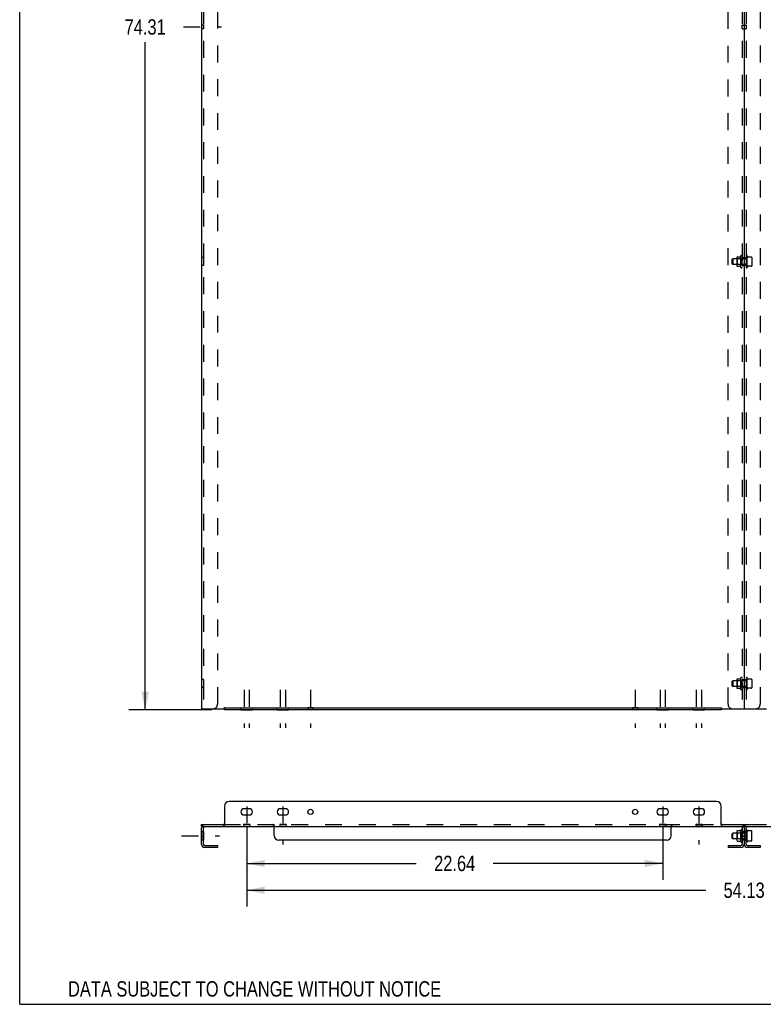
# Model space of a CAD drawing. Header units: inches. Extents: x 0 to 167, y 0 to 108.
# Tile 1 of 6: x 0 to 40, y 0 to 54. Entities that reach past the tile are written whole.
import ezdxf

# ---------------------------------------------------------------- set-up
doc = ezdxf.new("R2010")
doc.units = ezdxf.units.IN
doc.header["$LTSCALE"] = 9.188291
doc.header["$MEASUREMENT"] = 0
doc.linetypes.add('DASHED', pattern=[0.2, 0.1, -0.1])
doc.linetypes.add('HIDDEN', pattern=[0.2, 0.1, -0.1])
doc.layers.get('0').update_dxf_attribs({"linetype": 'CONTINUOUS'})
for name, color, linetype in [('02___PRT_ALL_AXES', 7, 'CONTINUOUS'), ('DEFAULT_2', 8, 'HIDDEN'), ('DIMENSIONS', 7, 'CONTINUOUS')]:
    doc.layers.add(name, color=color, linetype=linetype)
doc.styles.get("Standard").update_dxf_attribs({"font": 'txt', "width": 0.8})
doc.dimstyles.new('DIMSTYLE_1', dxfattribs={"dimtxt": 0.835299, "dimasz": 0.982705, "dimexe": 0.09, "dimexo": 0.07, "dimgap": 0.0425, "dimtad": 0, "dimtih": 1, "dimtoh": 1, "dimzin": 4, "dimdsep": 46, "dimtxsty": 'Standard', "dimblk": '_FILLED', "dimblk1": '_FILLED', "dimblk2": '_FILLED', "dimcen": 0.09, "dimadec": 0, "dimazin": 0, "dimtfac": 1, "dimtofl": 0, "dimtmove": 0, "dimatfit": 3, "dimldrblk": '_FILLED', "dimfxl": 0, "dimtolj": 1, "dimtzin": 4, "dimarcsym": 0})

# ---------------------------------------------------------------- blocks, each defined once
blk = doc.blocks.new('_FILLED')
at = {"color": 0, "linetype": 'ByBlock'}
blk.add_solid([(0, 0), (-1, 0.2), (-1, -0.2)], dxfattribs=at)
blk = doc.blocks.new('*D1')
at = {"color": 2, "linetype": 'Continuous'}
for p, q in [((13.163, 90.337), (5.943, 90.337)), ((6.828, 90.337), (6.828, 54.017)), ((6.828, 16.026), (6.828, 52.346)), ((10.452, 16.026), (5.943, 16.026))]:
    blk.add_line(p, q, dxfattribs=at)
at = {"color": 2, "linetype": 'Continuous', "xscale": 0.9827048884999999, "yscale": 0.9827048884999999, "zscale": 0.9827048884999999}
for p, rotation in [((6.828, 90.337), 90), ((6.828, 16.026), 270)]:
    blk.add_blockref('_FILLED', p, dxfattribs=dict(at, rotation=rotation))
at = {"color": 2, "linetype": 'Continuous', "insert": (6.828, 53.599), "char_height": 0.8353, "width": 3.3412, "attachment_point": 2, "line_spacing_factor": 0.9}
blk.add_mtext('74.31', dxfattribs=at)
blk = doc.blocks.new('*D13')
at = {"color": 2, "linetype": 'Continuous'}
for p, q in [((12.35, 9.613), (12.35, 6.782)), ((34.988, 9.613), (34.988, 6.782)), ((12.35, 7.666), (21.581, 7.666)), ((34.988, 7.666), (25.757, 7.666))]:
    blk.add_line(p, q, dxfattribs=at)
at = {"color": 2, "linetype": 'Continuous', "xscale": 0.9827048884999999, "yscale": 0.9827048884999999, "zscale": 0.9827048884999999, "rotation": 180}
blk.add_blockref('_FILLED', (12.35, 7.666), dxfattribs=at)
at = {"color": 2, "linetype": 'Continuous', "xscale": 0.9827048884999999, "yscale": 0.9827048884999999, "zscale": 0.9827048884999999}
blk.add_blockref('_FILLED', (34.988, 7.666), dxfattribs=at)
at = {"color": 2, "linetype": 'Continuous', "insert": (23.669, 8.084), "char_height": 0.8353, "width": 3.3412, "attachment_point": 2, "line_spacing_factor": 0.9}
blk.add_mtext('22.64', dxfattribs=at)
blk = doc.blocks.new('*D15')
at = {"color": 2, "linetype": 'Continuous'}
for p, q in [((12.35, 9.613), (12.35, 5.323)), ((66.484, 9.613), (66.484, 5.323)), ((12.35, 6.208), (37.329, 6.208)), ((66.484, 6.208), (41.505, 6.208))]:
    blk.add_line(p, q, dxfattribs=at)
at = {"color": 2, "linetype": 'Continuous', "xscale": 0.9827048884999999, "yscale": 0.9827048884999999, "zscale": 0.9827048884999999, "rotation": 180}
blk.add_blockref('_FILLED', (12.35, 6.208), dxfattribs=at)
at = {"color": 2, "linetype": 'Continuous', "xscale": 0.9827048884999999, "yscale": 0.9827048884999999, "zscale": 0.9827048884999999}
blk.add_blockref('_FILLED', (66.484, 6.208), dxfattribs=at)
at = {"color": 2, "linetype": 'Continuous', "insert": (39.417, 6.625), "char_height": 0.8353, "width": 3.3412, "attachment_point": 2, "line_spacing_factor": 0.9}
blk.add_mtext('54.13', dxfattribs=at)

msp = doc.modelspace()

# ---------------------------------------------------------------- linework, layer by layer
at = {"color": 7, "linetype": 'Continuous'}
for p, q in [((0, 0), (0, 108.098)), ((11.14, 16.13), (11.14, 16.026)), ((38.167, 16.13), (38.167, 16.026)), ((38.167, 16.026), (11.14, 16.026)), ((38.181, 16.059), (38.185, 16.062)), ((11.14, 10.785), (11.14, 9.774)), ((37.917, 11.035), (11.39, 11.035)), ((38.167, 9.774), (38.167, 10.785)), ((9.89, 9.681), (9.89, 9.785)), ((9.89, 9.681), (9.904, 9.681)), ((10.064, 9.681), (39.243, 9.681)), ((11.103, 9.681), (11.103, 9.785)), ((38.204, 9.681), (38.204, 9.785)), ((39.402, 9.681), (39.432, 9.681)), ((39.417, 9.681), (39.417, 9.785)), ((39.591, 9.681), (68.771, 9.681)), ((9.994, 8.709), (9.994, 9.611)), ((13.851, 9.181), (13.851, 9.644)), ((35.456, 9.181), (35.456, 9.644)), ((38.771, 9.285), (38.801, 9.315)), ((38.771, 9.035), (38.771, 9.285)), ((38.801, 9.005), (38.801, 9.315)), ((39.027, 9.315), (38.801, 9.315)), ((39.027, 9.387), (39.027, 8.933)), ((39.048, 9.45), (39.219, 9.45)), ((39.243, 8.842), (39.243, 9.478)), ((39.313, 9.611), (39.313, 8.709)), ((39.521, 8.709), (39.521, 9.611)), ((39.591, 8.845), (39.591, 9.475)), ((39.598, 9.454), (39.591, 9.475)), ((39.81, 9.447), (39.608, 9.447)), ((39.831, 8.936), (39.831, 9.384)), ((10.064, 8.639), (10.765, 8.639)), ((10.765, 8.639), (10.765, 8.535)), ((35.206, 8.931), (14.101, 8.931)), ((38.542, 8.639), (38.542, 8.535)), ((38.542, 8.639), (39.243, 8.639)), ((38.771, 9.035), (38.801, 9.005)), ((39.027, 9.005), (38.801, 9.005)), ((39.048, 8.87), (39.219, 8.87)), ((39.227, 8.866), (39.227, 8.865)), ((39.598, 8.866), (39.591, 8.845)), ((39.591, 8.639), (40.292, 8.639)), ((39.81, 8.873), (39.608, 8.873)), ((40.292, 8.639), (40.292, 8.535)), ((0, 0), (167.06, 0))]:
    msp.add_line(p, q, dxfattribs=at)
at = {"color": 3, "linetype": 'Continuous'}
for p, q in [((9.89, 90.035), (9.89, 16.078)), ((39.417, 90.035), (39.417, 16.078)), ((9.89, 16.078), (11.103, 16.078)), ((11.14, 16.13), (11.14, 16.138)), ((11.14, 16.13), (38.167, 16.13)), ((38.167, 16.13), (38.167, 16.138)), ((38.204, 16.078), (40.63, 16.078)), ((9.89, 9.785), (11.103, 9.785)), ((38.204, 9.785), (40.63, 9.785)), ((9.89, 8.709), (9.89, 9.611)), ((39.417, 9.611), (39.417, 8.709)), ((10.765, 8.535), (10.064, 8.535)), ((39.243, 8.535), (38.542, 8.535)), ((40.292, 8.535), (39.591, 8.535))]:
    msp.add_line(p, q, dxfattribs=at)
for points in [[(11.114, 16.109), (11.112, 16.101), (11.111, 16.098), (11.109, 16.094), (11.108, 16.09), (11.107, 16.087), (11.106, 16.084), (11.104, 16.081), (11.103, 16.078)], [(11.133, 16.138), (11.131, 16.137), (11.129, 16.136), (11.128, 16.135), (11.126, 16.134), (11.124, 16.132), (11.123, 16.13), (11.121, 16.128), (11.12, 16.126), (11.119, 16.124), (11.118, 16.121), (11.117, 16.118), (11.116, 16.115), (11.115, 16.112), (11.114, 16.109)], [(11.14, 16.138), (11.137, 16.138), (11.135, 16.138), (11.133, 16.138)], [(38.167, 16.138), (38.169, 16.138), (38.172, 16.138), (38.174, 16.138)], [(38.174, 16.138), (38.176, 16.137), (38.177, 16.136), (38.179, 16.135), (38.181, 16.134), (38.182, 16.132), (38.184, 16.13), (38.185, 16.128), (38.187, 16.126), (38.188, 16.124), (38.189, 16.121), (38.19, 16.118), (38.191, 16.115), (38.192, 16.112), (38.193, 16.109), (38.195, 16.101)], [(38.195, 16.101), (38.196, 16.098), (38.197, 16.094), (38.199, 16.09), (38.2, 16.087), (38.201, 16.084), (38.203, 16.081), (38.204, 16.078)], [(11.114, 9.797), (11.113, 9.795), (11.112, 9.793), (11.111, 9.791), (11.109, 9.789), (11.108, 9.788), (11.107, 9.786), (11.106, 9.786), (11.104, 9.785), (11.103, 9.785)], [(11.14, 9.822), (11.137, 9.822), (11.135, 9.822), (11.133, 9.821), (11.131, 9.82), (11.129, 9.819), (11.128, 9.818), (11.126, 9.817), (11.124, 9.815), (11.123, 9.813), (11.121, 9.811), (11.12, 9.809), (11.119, 9.808), (11.118, 9.806), (11.117, 9.803), (11.116, 9.801), (11.114, 9.797)], [(38.167, 9.822), (38.169, 9.822), (38.172, 9.822), (38.174, 9.821), (38.176, 9.82), (38.177, 9.819), (38.179, 9.818), (38.181, 9.817), (38.182, 9.815), (38.184, 9.813), (38.185, 9.811), (38.187, 9.809), (38.188, 9.808), (38.189, 9.806), (38.19, 9.803), (38.191, 9.801)], [(38.191, 9.801), (38.193, 9.797), (38.194, 9.795), (38.195, 9.793), (38.196, 9.791), (38.197, 9.789), (38.199, 9.788), (38.2, 9.786), (38.201, 9.786), (38.203, 9.785), (38.204, 9.785)]]:
    msp.add_lwpolyline(points, dxfattribs=at)
at = {"color": 7, "linetype": 'Continuous'}
for points in [[(11.126, 16.059), (11.122, 16.062), (11.121, 16.063), (11.12, 16.064), (11.118, 16.065), (11.117, 16.066), (11.115, 16.068), (11.114, 16.069), (11.112, 16.07), (11.11, 16.071), (11.109, 16.073), (11.107, 16.074), (11.105, 16.076), (11.103, 16.078)], [(38.185, 16.062), (38.186, 16.063), (38.187, 16.064), (38.189, 16.065), (38.19, 16.066), (38.192, 16.068), (38.193, 16.069), (38.195, 16.07), (38.197, 16.071), (38.198, 16.073), (38.2, 16.074), (38.202, 16.076), (38.204, 16.078)], [(11.14, 16.046), (11.138, 16.048), (11.137, 16.05), (11.135, 16.051), (11.134, 16.052), (11.133, 16.053), (11.132, 16.055), (11.131, 16.055), (11.13, 16.056), (11.129, 16.057), (11.128, 16.058), (11.127, 16.059), (11.126, 16.059)], [(38.167, 16.046), (38.169, 16.048), (38.17, 16.05), (38.171, 16.051), (38.173, 16.052), (38.174, 16.053), (38.175, 16.055), (38.176, 16.055), (38.177, 16.056), (38.178, 16.057), (38.179, 16.058), (38.18, 16.059), (38.181, 16.059)], [(11.131, 9.74), (11.129, 9.73), (11.128, 9.725), (11.127, 9.721), (11.126, 9.716), (11.125, 9.712), (11.124, 9.708), (11.123, 9.705), (11.122, 9.701), (11.121, 9.698), (11.12, 9.695), (11.118, 9.692), (11.117, 9.69), (11.115, 9.688), (11.114, 9.686), (11.112, 9.684), (11.11, 9.683), (11.109, 9.682), (11.107, 9.682), (11.105, 9.681), (11.103, 9.681)], [(11.14, 9.774), (11.138, 9.77), (11.137, 9.766), (11.135, 9.761), (11.134, 9.756), (11.133, 9.751), (11.132, 9.746), (11.131, 9.74)], [(13.827, 9.665), (13.825, 9.669), (13.824, 9.671), (13.823, 9.674), (13.822, 9.675), (13.821, 9.677), (13.819, 9.679), (13.818, 9.68), (13.817, 9.68), (13.815, 9.681), (13.814, 9.681)], [(13.851, 9.644), (13.848, 9.644), (13.846, 9.645), (13.844, 9.645), (13.842, 9.646), (13.841, 9.647), (13.839, 9.648), (13.837, 9.65), (13.836, 9.651), (13.834, 9.653), (13.833, 9.655), (13.831, 9.657), (13.83, 9.658), (13.829, 9.661), (13.828, 9.663), (13.827, 9.665)], [(35.456, 9.644), (35.458, 9.644), (35.461, 9.645), (35.463, 9.645), (35.464, 9.646), (35.466, 9.647), (35.468, 9.648), (35.47, 9.65), (35.471, 9.651), (35.473, 9.653), (35.474, 9.655), (35.475, 9.657), (35.477, 9.658), (35.478, 9.661), (35.479, 9.663), (35.48, 9.665), (35.482, 9.669)], [(35.482, 9.669), (35.483, 9.671), (35.484, 9.674), (35.485, 9.675), (35.486, 9.677), (35.487, 9.679), (35.489, 9.68), (35.49, 9.68), (35.492, 9.681), (35.493, 9.681)], [(38.167, 9.774), (38.169, 9.77), (38.17, 9.766), (38.171, 9.761), (38.173, 9.756), (38.174, 9.751), (38.175, 9.746), (38.176, 9.74), (38.178, 9.73)], [(38.178, 9.73), (38.179, 9.725), (38.18, 9.721), (38.181, 9.716), (38.182, 9.712), (38.183, 9.708), (38.184, 9.705), (38.185, 9.701), (38.186, 9.698), (38.187, 9.695), (38.189, 9.692), (38.19, 9.69), (38.192, 9.688), (38.193, 9.686), (38.195, 9.684), (38.197, 9.683), (38.198, 9.682), (38.2, 9.682), (38.202, 9.681), (38.204, 9.681)], [(39.039, 9.444), (39.04, 9.445), (39.041, 9.446), (39.042, 9.447), (39.043, 9.448), (39.044, 9.449), (39.045, 9.449), (39.046, 9.45), (39.048, 9.45), (39.048, 9.45)], [(39.227, 9.454), (39.226, 9.454), (39.226, 9.453), (39.226, 9.453), (39.226, 9.453), (39.226, 9.453), (39.226, 9.453), (39.226, 9.453), (39.226, 9.453), (39.225, 9.452), (39.225, 9.452), (39.225, 9.452), (39.225, 9.452), (39.225, 9.452), (39.224, 9.452), (39.224, 9.452), (39.224, 9.451), (39.224, 9.451), (39.223, 9.451), (39.223, 9.451), (39.222, 9.451), (39.222, 9.451), (39.222, 9.45), (39.221, 9.45), (39.221, 9.45), (39.22, 9.45), (39.219, 9.45), (39.219, 9.45)], [(39.227, 9.455), (39.227, 9.455), (39.227, 9.455), (39.227, 9.454), (39.227, 9.454), (39.227, 9.454), (39.227, 9.454), (39.227, 9.454), (39.227, 9.454), (39.227, 9.454)], [(39.606, 9.447), (39.606, 9.447), (39.606, 9.447), (39.605, 9.447), (39.605, 9.448), (39.604, 9.448), (39.604, 9.448), (39.604, 9.448), (39.604, 9.448), (39.603, 9.448), (39.603, 9.448), (39.603, 9.448), (39.603, 9.449), (39.602, 9.449), (39.602, 9.449), (39.602, 9.449), (39.602, 9.449), (39.602, 9.449), (39.601, 9.449), (39.601, 9.449), (39.601, 9.45), (39.601, 9.45), (39.601, 9.45), (39.601, 9.45), (39.601, 9.45), (39.6, 9.45), (39.6, 9.45), (39.6, 9.451), (39.6, 9.451), (39.6, 9.451), (39.6, 9.451), (39.6, 9.451), (39.6, 9.451), (39.6, 9.451), (39.599, 9.451), (39.599, 9.451), (39.599, 9.452), (39.599, 9.452), (39.599, 9.452), (39.599, 9.452), (39.599, 9.452), (39.599, 9.452), (39.599, 9.452), (39.599, 9.452), (39.599, 9.452), (39.599, 9.453), (39.599, 9.453), (39.599, 9.453), (39.599, 9.453), (39.599, 9.453), (39.599, 9.453), (39.598, 9.453), (39.598, 9.453), (39.598, 9.453), (39.598, 9.453), (39.598, 9.453), (39.598, 9.454), (39.598, 9.454), (39.598, 9.454), (39.598, 9.454), (39.598, 9.454), (39.598, 9.454), (39.598, 9.454)], [(39.608, 9.447), (39.607, 9.447), (39.607, 9.447), (39.606, 9.447)], [(39.813, 9.447), (39.811, 9.447), (39.81, 9.447)], [(39.819, 9.441), (39.818, 9.443), (39.817, 9.444), (39.816, 9.445), (39.814, 9.446), (39.813, 9.447)], [(39.039, 8.876), (39.04, 8.875), (39.041, 8.874), (39.042, 8.873), (39.043, 8.872), (39.044, 8.871), (39.045, 8.871), (39.046, 8.87)], [(39.046, 8.87), (39.048, 8.87), (39.048, 8.87)], [(39.219, 8.87), (39.219, 8.87), (39.22, 8.87), (39.22, 8.87), (39.221, 8.87), (39.221, 8.87), (39.222, 8.87), (39.222, 8.869), (39.223, 8.869), (39.223, 8.869), (39.223, 8.869), (39.224, 8.869), (39.224, 8.869), (39.224, 8.869), (39.224, 8.868), (39.224, 8.868), (39.225, 8.868), (39.225, 8.868), (39.225, 8.868), (39.225, 8.868), (39.225, 8.868), (39.226, 8.867), (39.226, 8.867), (39.226, 8.867), (39.226, 8.867), (39.226, 8.867), (39.226, 8.867), (39.226, 8.867), (39.226, 8.867), (39.227, 8.866), (39.227, 8.866), (39.227, 8.866), (39.227, 8.866), (39.227, 8.866), (39.227, 8.866), (39.227, 8.866), (39.227, 8.866)], [(39.598, 8.866), (39.598, 8.866), (39.598, 8.866), (39.598, 8.866), (39.598, 8.866), (39.598, 8.866), (39.598, 8.867), (39.598, 8.867), (39.598, 8.867), (39.598, 8.867), (39.598, 8.867), (39.598, 8.867), (39.599, 8.867), (39.599, 8.867), (39.599, 8.867), (39.599, 8.867), (39.599, 8.867), (39.599, 8.868), (39.599, 8.868), (39.599, 8.868), (39.599, 8.868), (39.599, 8.868), (39.599, 8.868), (39.599, 8.868), (39.599, 8.868), (39.599, 8.868), (39.599, 8.869), (39.599, 8.869), (39.599, 8.869), (39.6, 8.869), (39.6, 8.869), (39.6, 8.869), (39.6, 8.869), (39.6, 8.869), (39.6, 8.869), (39.6, 8.87), (39.6, 8.87)], [(39.6, 8.87), (39.6, 8.87), (39.601, 8.87), (39.601, 8.87), (39.601, 8.87), (39.601, 8.87), (39.601, 8.87), (39.601, 8.871), (39.601, 8.871), (39.602, 8.871), (39.602, 8.871), (39.602, 8.871), (39.602, 8.871), (39.602, 8.871), (39.603, 8.872), (39.603, 8.872), (39.603, 8.872), (39.603, 8.872), (39.604, 8.872), (39.604, 8.872), (39.604, 8.872), (39.604, 8.872), (39.605, 8.872), (39.605, 8.873), (39.606, 8.873), (39.606, 8.873), (39.606, 8.873), (39.607, 8.873), (39.607, 8.873), (39.608, 8.873)], [(39.819, 8.879), (39.818, 8.877), (39.817, 8.876), (39.816, 8.875), (39.814, 8.874), (39.813, 8.873), (39.811, 8.873), (39.81, 8.873)]]:
    msp.add_lwpolyline(points, dxfattribs=at)
for centre, radius, start, end in [((11.39, 10.785), 0.25, 90, 180), ((37.917, 10.785), 0.25, 0, 90), ((10.064, 9.611), 0.07, 90, 180), ((39.243, 9.611), 0.07, 0, 90), ((39.591, 9.611), 0.07, 90, 180), ((14.101, 9.181), 0.25, 180, 270), ((35.206, 9.181), 0.25, 270, 360), ((39.168, 9.387), 0.141, 156.05, 180), ((39.693, 9.16), 0.551, 144.7108, 147.6847), ((39.275, 9.457), 0.0384, 0, 145.5503), ((39.56, 9.453), 0.0384, 34.4497, 180), ((39.69, 9.384), 0.141, 0, 23.95), ((10.064, 8.709), 0.07, 180, 270), ((39.168, 8.933), 0.141, 180, 203.95), ((39.693, 9.16), 0.551, 212.3153, 215.2892), ((39.275, 8.863), 0.0384, 214.4497, 360), ((39.243, 8.709), 0.07, 270, 360), ((39.56, 8.867), 0.0384, 180, 325.5503), ((39.591, 8.709), 0.07, 180, 270), ((39.69, 8.936), 0.141, 336.05, 360)]:
    msp.add_arc(centre, radius, start, end, dxfattribs=at)
at = {"color": 3, "linetype": 'Continuous'}
for centre, start, end in [((10.064, 9.611), 90, 180), ((39.243, 9.611), 0, 90), ((39.591, 9.611), 90, 180), ((10.064, 8.709), 180, 270), ((39.243, 8.709), 270, 360), ((39.591, 8.709), 180, 270)]:
    msp.add_arc(centre, 0.174, start, end, dxfattribs=at)
at = {"layer": '02___PRT_ALL_AXES', "color": 2, "linetype": 'DASHED'}
for p, q in [((8.907, 53.182), (10.976, 53.182)), ((12.21, 17.113), (12.21, 15.043)), ((12.491, 17.113), (12.491, 15.043)), ((14.178, 17.113), (14.178, 15.043)), ((14.459, 17.113), (14.459, 15.043)), ((15.82, 17.113), (15.82, 15.043)), ((33.487, 17.113), (33.487, 15.043)), ((34.848, 17.113), (34.848, 15.043)), ((35.129, 17.113), (35.129, 15.043)), ((36.816, 17.113), (36.816, 15.043)), ((37.097, 17.113), (37.097, 15.043)), ((12.35, 10.768), (12.35, 8.698)), ((14.319, 10.768), (14.319, 8.698)), ((34.988, 10.768), (34.988, 8.698)), ((36.957, 10.768), (36.957, 8.698)), ((8.803, 9.16), (10.872, 9.16))]:
    msp.add_line(p, q, dxfattribs=at)
at = {"layer": '02___PRT_ALL_AXES', "color": 8, "linetype": 'HIDDEN'}
for p, q in [((9.89, 53.283), (9.89, 53.08)), ((9.994, 53.283), (9.89, 53.283)), ((9.994, 53.08), (9.89, 53.08)), ((9.994, 53.283), (9.994, 53.08)), ((39.313, 53.08), (39.313, 53.283)), ((39.313, 53.283), (39.521, 53.283)), ((39.313, 53.08), (39.521, 53.08)), ((39.417, 53.283), (39.417, 53.08)), ((39.521, 53.283), (39.521, 53.08)), ((9.89, 40.631), (9.89, 40.194)), ((9.994, 40.631), (9.89, 40.631)), ((9.994, 40.194), (9.89, 40.194)), ((9.994, 40.631), (9.994, 40.194)), ((39.313, 40.631), (39.521, 40.631)), ((39.313, 40.194), (39.313, 40.631)), ((39.313, 40.194), (39.521, 40.194)), ((39.417, 40.631), (39.417, 40.194)), ((39.521, 40.631), (39.521, 40.194)), ((9.994, 17.669), (9.89, 17.669)), ((9.89, 17.669), (9.89, 17.231)), ((9.994, 17.231), (9.89, 17.231)), ((9.994, 17.669), (9.994, 17.231)), ((39.313, 17.669), (39.521, 17.669)), ((39.313, 17.231), (39.313, 17.669)), ((39.313, 17.231), (39.521, 17.231)), ((39.417, 17.669), (39.417, 17.231)), ((39.521, 17.669), (39.521, 17.231)), ((12.038, 16.13), (12.663, 16.13)), ((12.038, 16.026), (12.038, 16.13)), ((12.663, 16.026), (12.663, 16.13)), ((14.006, 16.13), (14.631, 16.13)), ((14.006, 16.026), (14.006, 16.13)), ((14.631, 16.026), (14.631, 16.13)), ((15.961, 16.13), (15.68, 16.13)), ((15.68, 16.13), (15.68, 16.026)), ((15.961, 16.13), (15.961, 16.026)), ((33.627, 16.13), (33.346, 16.13)), ((33.346, 16.13), (33.346, 16.026)), ((33.627, 16.13), (33.627, 16.026)), ((34.676, 16.13), (35.301, 16.13)), ((34.676, 16.026), (34.676, 16.13)), ((35.301, 16.026), (35.301, 16.13)), ((36.644, 16.13), (37.269, 16.13)), ((36.644, 16.026), (36.644, 16.13)), ((37.269, 16.026), (37.269, 16.13)), ((12.038, 16.026), (12.663, 16.026)), ((14.006, 16.026), (14.631, 16.026)), ((15.961, 16.026), (15.68, 16.026)), ((33.627, 16.026), (33.346, 16.026)), ((34.676, 16.026), (35.301, 16.026)), ((36.644, 16.026), (37.269, 16.026)), ((12.178, 9.785), (12.178, 9.681)), ((12.522, 9.785), (12.178, 9.785)), ((12.522, 9.681), (12.178, 9.681)), ((12.522, 9.785), (12.522, 9.681)), ((14.147, 9.785), (14.147, 9.681)), ((14.491, 9.785), (14.147, 9.785)), ((14.491, 9.681), (14.147, 9.681)), ((14.491, 9.785), (14.491, 9.681)), ((34.816, 9.785), (34.816, 9.681)), ((35.16, 9.785), (34.816, 9.785)), ((35.16, 9.681), (34.816, 9.681)), ((35.16, 9.785), (35.16, 9.681)), ((36.785, 9.785), (36.785, 9.681)), ((37.129, 9.785), (36.785, 9.785)), ((37.129, 9.681), (36.785, 9.681)), ((37.129, 9.785), (37.129, 9.681)), ((9.89, 9.379), (9.89, 8.934)), ((9.994, 9.379), (9.89, 9.379)), ((9.994, 9.137), (9.89, 9.137)), ((9.994, 9.379), (9.994, 8.934)), ((39.313, 8.934), (39.313, 9.379)), ((39.521, 9.379), (39.313, 9.379)), ((39.521, 9.137), (39.313, 9.137)), ((39.417, 9.379), (39.417, 8.934)), ((39.521, 9.379), (39.521, 8.934)), ((9.994, 8.941), (9.89, 8.941)), ((9.994, 8.934), (9.89, 8.934)), ((39.521, 8.941), (39.313, 8.941)), ((39.521, 8.934), (39.313, 8.934))]:
    msp.add_line(p, q, dxfattribs=at)
at = {"layer": '02___PRT_ALL_AXES', "color": 7, "linetype": 'Continuous'}
for p, q in [((12.491, 10.645), (12.21, 10.645)), ((12.21, 10.301), (12.491, 10.301)), ((14.459, 10.645), (14.178, 10.645)), ((14.178, 10.301), (14.459, 10.301)), ((35.129, 10.645), (34.848, 10.645)), ((34.848, 10.301), (35.129, 10.301)), ((37.097, 10.645), (36.816, 10.645)), ((36.816, 10.301), (37.097, 10.301))]:
    msp.add_line(p, q, dxfattribs=at)
for centre in [(15.82, 10.473), (33.487, 10.473)]:
    msp.add_circle(centre, 0.141, dxfattribs=at)
for centre, start, end in [((12.21, 10.473), 90, 270), ((12.491, 10.473), 270, 90), ((14.178, 10.473), 90, 270), ((14.459, 10.473), 270, 90), ((34.848, 10.473), 90, 270), ((35.129, 10.473), 270, 90), ((36.816, 10.473), 90, 270), ((37.097, 10.473), 270, 90)]:
    msp.add_arc(centre, 0.172, start, end, dxfattribs=at)
at = {"layer": 'DEFAULT_2', "color": 8, "linetype": 'HIDDEN'}
for p, q in [((9.994, 87.337), (9.994, 16.078)), ((39.313, 87.337), (39.313, 16.078)), ((39.521, 87.337), (39.521, 16.078)), ((10.765, 87.087), (10.765, 16.328)), ((38.542, 16.328), (38.542, 87.087)), ((40.292, 87.087), (40.292, 16.328)), ((39.243, 40.094), (39.243, 40.731)), ((39.609, 40.67), (39.591, 40.727)), ((39.591, 40.098), (39.591, 40.727)), ((38.771, 40.537), (38.801, 40.567)), ((38.771, 40.287), (38.771, 40.537)), ((38.771, 40.287), (38.801, 40.257)), ((39.521, 40.567), (38.801, 40.567)), ((38.801, 40.567), (38.801, 40.257)), ((39.521, 40.257), (38.801, 40.257)), ((39.027, 40.639), (39.027, 40.186)), ((39.047, 40.568), (39.027, 40.588)), ((39.047, 40.256), (39.027, 40.236)), ((39.038, 40.665), (39.217, 40.665)), ((39.293, 40.568), (39.047, 40.568)), ((39.047, 40.568), (39.047, 40.256)), ((39.293, 40.256), (39.047, 40.256)), ((39.293, 40.568), (39.313, 40.588)), ((39.293, 40.568), (39.293, 40.256)), ((39.293, 40.256), (39.313, 40.236)), ((39.82, 40.662), (39.608, 40.662)), ((39.831, 40.636), (39.831, 40.188)), ((39.038, 40.16), (39.217, 40.16)), ((39.609, 40.155), (39.591, 40.098)), ((39.82, 40.162), (39.608, 40.162)), ((39.038, 17.703), (39.217, 17.703)), ((39.243, 17.132), (39.243, 17.768)), ((39.609, 17.707), (39.591, 17.765)), ((39.591, 17.135), (39.591, 17.765)), ((39.82, 17.7), (39.608, 17.7)), ((38.771, 17.575), (38.801, 17.605)), ((38.771, 17.325), (38.771, 17.575)), ((38.771, 17.325), (38.801, 17.295)), ((39.521, 17.605), (38.801, 17.605)), ((38.801, 17.605), (38.801, 17.295)), ((39.521, 17.295), (38.801, 17.295)), ((39.027, 17.677), (39.027, 17.223)), ((39.047, 17.606), (39.027, 17.626)), ((39.047, 17.294), (39.027, 17.274)), ((39.038, 17.198), (39.217, 17.198)), ((39.293, 17.606), (39.047, 17.606)), ((39.047, 17.606), (39.047, 17.294)), ((39.293, 17.294), (39.047, 17.294)), ((39.293, 17.606), (39.313, 17.626)), ((39.293, 17.606), (39.293, 17.294)), ((39.293, 17.294), (39.313, 17.274)), ((39.609, 17.193), (39.591, 17.135)), ((39.82, 17.2), (39.608, 17.2)), ((39.831, 17.674), (39.831, 17.226)), ((9.904, 9.681), (10.064, 9.681)), ((11.103, 9.785), (38.204, 9.785)), ((13.814, 9.681), (13.814, 9.785)), ((13.851, 9.692), (13.851, 9.644)), ((35.456, 9.692), (35.456, 9.644)), ((35.493, 9.681), (35.493, 9.785)), ((39.243, 9.681), (39.402, 9.681)), ((39.432, 9.681), (39.591, 9.681)), ((39.047, 9.316), (39.027, 9.336)), ((39.521, 9.315), (39.027, 9.315)), ((39.047, 9.316), (39.047, 9.004)), ((39.293, 9.316), (39.047, 9.316)), ((39.293, 9.316), (39.313, 9.336)), ((39.293, 9.004), (39.293, 9.316)), ((39.521, 9.005), (39.027, 9.005)), ((39.047, 9.004), (39.027, 8.984)), ((39.293, 9.004), (39.047, 9.004)), ((39.293, 9.004), (39.313, 8.984))]:
    msp.add_line(p, q, dxfattribs=at)
for points in [[(13.84, 9.736), (13.839, 9.741), (13.838, 9.745), (13.837, 9.75), (13.836, 9.754), (13.835, 9.758), (13.834, 9.762), (13.833, 9.765), (13.832, 9.768), (13.831, 9.771), (13.829, 9.774), (13.828, 9.776), (13.826, 9.778), (13.825, 9.78), (13.823, 9.782), (13.821, 9.783), (13.82, 9.784), (13.818, 9.784), (13.816, 9.785), (13.814, 9.785)], [(13.851, 9.692), (13.849, 9.696), (13.848, 9.7), (13.846, 9.705), (13.845, 9.71), (13.844, 9.715), (13.843, 9.72), (13.842, 9.726), (13.84, 9.736)], [(35.456, 9.692), (35.458, 9.696), (35.459, 9.7), (35.46, 9.705), (35.462, 9.71), (35.463, 9.715), (35.464, 9.72), (35.465, 9.726)], [(35.465, 9.726), (35.467, 9.736), (35.468, 9.741), (35.468, 9.745), (35.469, 9.75), (35.47, 9.754), (35.471, 9.758), (35.473, 9.762), (35.474, 9.765), (35.475, 9.768), (35.476, 9.771), (35.478, 9.774), (35.479, 9.776), (35.481, 9.778), (35.482, 9.78), (35.484, 9.782), (35.485, 9.783), (35.487, 9.784), (35.489, 9.784), (35.491, 9.785), (35.493, 9.785)]]:
    msp.add_lwpolyline(points, dxfattribs=at)
for centre, radius, start, end in [((39.693, 40.412), 0.551, 144.7108, 152.1031), ((39.275, 40.709), 0.0384, 0, 145.5503), ((39.56, 40.706), 0.0384, 34.4497, 180), ((39.168, 40.639), 0.141, 173.0882, 180), ((39.168, 40.186), 0.141, 180, 186.9118), ((39.038, 40.655), 0.01, 90, 173.1077), ((39.197, 40.675), 0.01, 270, 332.1031), ((39.619, 40.672), 0.01, 195.5685, 270), ((39.82, 40.652), 0.01, 7.0624, 90), ((39.69, 40.636), 0.141, 0, 7.1935), ((39.69, 40.188), 0.141, 352.8065, 360), ((39.038, 40.17), 0.01, 186.8923, 270), ((39.197, 40.15), 0.01, 27.8969, 90), ((39.693, 40.412), 0.551, 207.8969, 215.2892), ((39.275, 40.116), 0.0384, 214.4497, 360), ((39.56, 40.119), 0.0384, 180, 325.5503), ((39.619, 40.152), 0.01, 90, 164.4315), ((39.82, 40.172), 0.01, 270, 352.9376), ((39.168, 17.677), 0.141, 173.0882, 180), ((39.038, 17.693), 0.01, 90, 173.1077), ((39.197, 17.713), 0.01, 270, 332.1031), ((39.693, 17.45), 0.551, 144.7108, 152.1031), ((39.275, 17.747), 0.0384, 0, 145.5503), ((39.56, 17.743), 0.0384, 34.4497, 180), ((39.619, 17.71), 0.01, 195.5685, 270), ((39.82, 17.69), 0.01, 7.0624, 90), ((39.69, 17.674), 0.141, 0, 7.1935), ((39.168, 17.223), 0.141, 180, 186.9118), ((39.038, 17.208), 0.01, 186.8923, 270), ((39.197, 17.188), 0.01, 27.8969, 90), ((39.693, 17.45), 0.551, 207.8969, 215.2892), ((39.275, 17.153), 0.0384, 214.4497, 360), ((39.56, 17.157), 0.0384, 180, 325.5503), ((39.619, 17.19), 0.01, 90, 164.4315), ((39.82, 17.21), 0.01, 270, 352.9376), ((39.69, 17.226), 0.141, 352.8065, 360), ((10.515, 16.328), 0.25, 270, 360), ((38.792, 16.328), 0.25, 180, 270), ((40.042, 16.328), 0.25, 270, 360)]:
    msp.add_arc(centre, radius, start, end, dxfattribs=at)

# ---------------------------------------------------------------- texts
at = {"layer": 'DIMENSIONS', "color": 2, "linetype": 'Continuous', "insert": (12.782, 1.256), "char_height": 0.8353, "width": 24.72485, "attachment_point": 2, "line_spacing_factor": 0.9}
msp.add_mtext('DATA SUBJECT TO CHANGE WITHOUT NOTICE', dxfattribs=at)

# ---------------------------------------------------------------- dimensions: what is measured, and where the dimension line sits
at = {"color": 2, "linetype": 'Continuous'}
for base, p1, p2, angle, picture, middle in [((6.828, 16.026), (13.233, 90.337), (10.522, 16.026), 270, '*D1', (6.828, 53.182)), ((12.35, 6.208), (66.484, 9.683), (12.35, 9.683), 180, '*D15', (39.417, 6.208))]:
    dim = msp.add_linear_dim(base=base, p1=p1, p2=p2, angle=angle, dimstyle='DIMSTYLE_1', dxfattribs=at)
    dim.commit()
    dim.dimension.update_dxf_attribs({"geometry": picture, "text_midpoint": middle, "dimtype": 160})
dim = msp.add_linear_dim(base=(34.988, 7.666), p1=(12.35, 9.683), p2=(34.988, 9.683), dimstyle='DIMSTYLE_1', dxfattribs=at)
dim.commit()
dim.dimension.update_dxf_attribs({"geometry": '*D13', "text_midpoint": (23.669, 7.666), "dimtype": 160})

doc.saveas('drawing.dxf')
